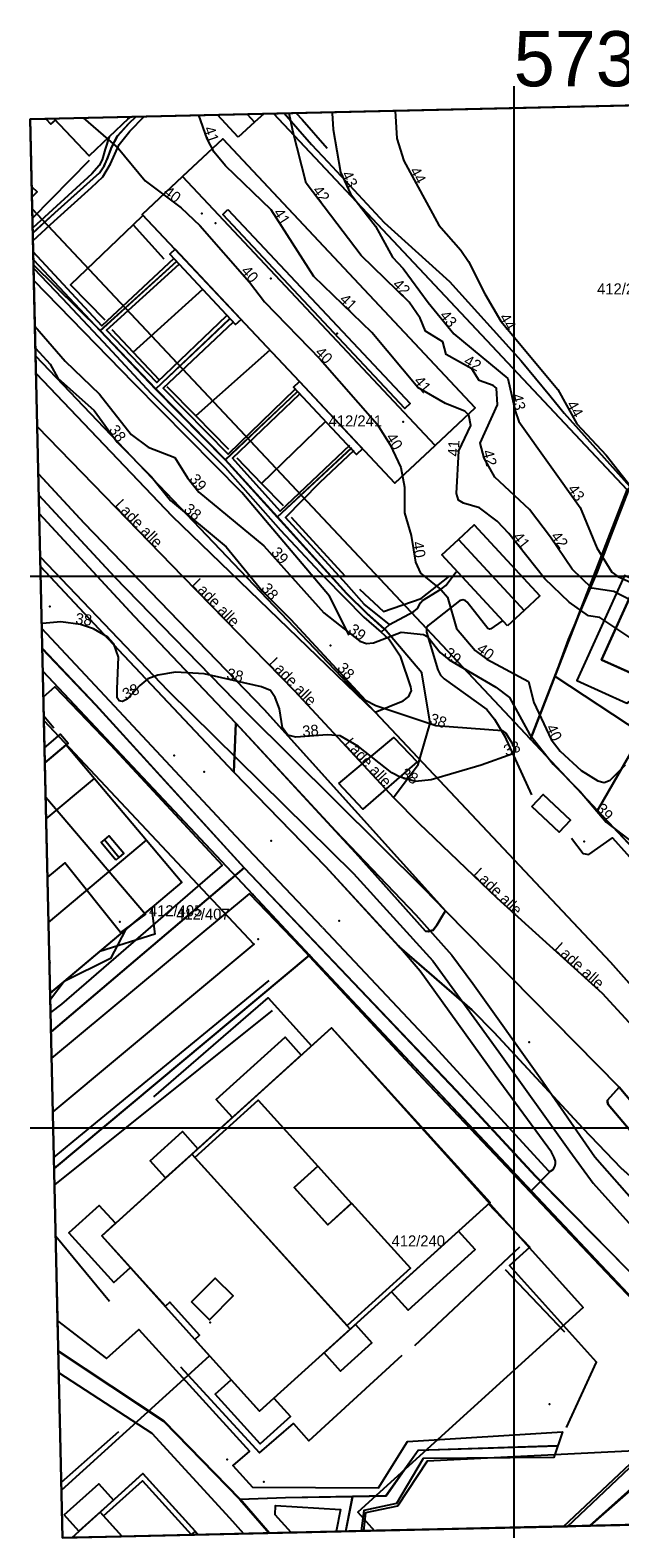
# Model space of a CAD drawing. Header units: inches. Extents: x 56 to 215, y 12 to 150.
# Tile 1 of 3: x 56 to 110, y 13 to 150. Entities that reach past the tile are written whole.
import ezdxf

# ---------------------------------------------------------------- set-up
doc = ezdxf.new("R2010")
doc.units = ezdxf.units.IN
doc.header["$MEASUREMENT"] = 0
for name, color, linetype in [('Adresse', 10, 'Continuous'), ('Anleggsprojeksjonsflate', 10, 'Continuous'), ('Anleggsprojeksjonsgrense', 10, 'Continuous'), ('Anleggsprojeksjonspunkt', 10, 'Continuous'), ('AnnenBygning', 10, 'Continuous'), ('AnnetVegarealAvgrensning', 10, 'Continuous'), ('ArealressursFlate', 10, 'Continuous'), ('ArealressursGrense', 10, 'Continuous'), ('Bestillingspolygon', 10, 'Continuous'), ('Bygning', 10, 'Continuous'), ('Bygningslinje', 10, 'Continuous'), ('Eiendomsgrense', 10, 'Continuous'), ('elveg20_v_kartverket_255_veglenke', 10, 'Continuous'), ('FiktivBygningsavgrensning', 10, 'Continuous'), ('GangfeltAvgrensning', 10, 'Continuous'), ('GatenavnTekst', 10, 'Continuous'), ('Gidtekst', 10, 'Continuous'), ('Gjerde', 10, 'Continuous'), ('GnrBnrTekst', 10, 'Continuous'), ('Hekk', 10, 'Continuous'), ('HoydeTekst', 10, 'Continuous'), ('HøydeKurve', 10, 'Continuous'), ('InnmåltTre', 10, 'Continuous'), ('KantUtsnitt', 10, 'Continuous'), ('Lekeplass', 10, 'Continuous'), ('Mast', 10, 'Continuous'), ('Mønelinje', 10, 'Continuous'), ('Rutenett', 10, 'Continuous'), ('Rutenett_text', 10, 'Continuous'), ('Takkant', 10, 'Continuous'), ('Taksprang', 10, 'Continuous'), ('TaksprangBunn', 10, 'Continuous'), ('Teig', 10, 'Continuous'), ('Teiggrensepunkt', 10, 'Continuous'), ('VegAnnenAvgrensning', 10, 'Continuous'), ('Vegdekkekant', 10, 'Continuous'), ('VegFiktivGrense', 10, 'Continuous'), ('VegGåendeOgSyklende', 10, 'Continuous'), ('VegKjørende', 10, 'Continuous'), ('Veglenke', 10, 'Continuous'), ('Veranda', 10, 'Continuous')]:
    doc.layers.add(name, color=color, linetype=linetype)

# ---------------------------------------------------------------- blocks, each defined once
blk = doc.blocks.new('Alle data_UTM32_lokaltorigo_NN2000_FeatureWriter_5_1_FMEBLOCK1')
at = {"layer": 'VegGåendeOgSyklende'}
for points in [[(0.31, -36.38, 38.33), (10.39, -27.53, 38.26), (11.21, -26.82, 38.27), (11.5, -26.23, 38.27), (11.71, -25.69, 38.29), (11.76, -25.1, 38.3), (11.73, -24.76, 38.31), (11.61, -24.01, 38.31), (11.38, -23.48, 38.33), (10.98, -23.02, 38.34), (1.23, -12.79, 38.45), (-5.1, -6.1, 38.34), (-3.24, -4.23, 38.34), (-2.99, -4.08, 38.34), (-2.85, -3.81, 38.33), (-2.79, -3.53, 38.33), (-2.8, -3.33, 38.33), (-2.9, -3, 38.33), (-3.15, -2.5, 38.33), (-8.25, 4.46, 38.25), (-15.04, 13.89, 38.17), (-17.02, 16.21, 38.16), (-23.64, 23.39, 38.21), (-31.94, 31.95, 38.17), (-31.74, 36.38, 38.02), (-22.73, 26.61, 38.1), (-15.44, 19, 38.07), (-12.18, 15.35, 38.11), (-10.27, 12.8, 38.16), (-4.19, 4.24, 38.16), (0.76, -2.93, 38.28), (4.78, -7.48, 38.28), (5.22, -7.74, 38.26), (5.45, -7.76, 38.25), (5.66, -7.74, 38.25), (5.81, -7.71, 38.24), (6, -7.66, 38.24), (6.14, -7.6, 38.24), (6.35, -7.43, 38.23), (9.57, -4.46, 38.17), (10.07, -5.06, 38.17), (12.76, -8.03, 38.15), (28.63, -25.62, 38.03), (31.94, -29.38, 38.03), (31.08, -35.67, 38.02), (23.17, -35.85, 38.27), (19.72, -32.11, 38.26), (18.54, -30.83, 38.18), (17.87, -30.38, 38.18), (17.14, -30.27, 38.18), (16, -30.3, 38.18), (14.84, -30.72, 38.18), (8.75, -36.18, 38.18)], [(23.51, -23.69, 38.12), (23.19, -23.69, 38.12), (23.03, -23.75, 38.12), (21.28, -25.16, 38.12), (21.2, -25.26, 38.12), (21.17, -25.36, 38.12), (21.25, -25.74, 38.12), (27.6, -32.73, 38.08), (27.74, -32.8, 38.08), (28.02, -32.88, 38.08), (28.35, -32.69, 38.08), (28.48, -32.42, 38.08), (28.67, -29.5, 38.08)]]:
    blk.add_polyline3d(points, close=True, dxfattribs=at)

msp = doc.modelspace()

# ---------------------------------------------------------------- linework, layer by layer
at = {"layer": 'Adresse'}
for p in [(73, 132), (78, 127), (84, 122), (90, 114), (64.33, 68.67), (72.5, 32.36)]:
    msp.add_point(p, dxfattribs=at)
at = {"layer": 'Anleggsprojeksjonsflate'}
msp.add_polyline3d([(57.45, 86.92, 0), (76.47, 66.66, 0), (58.26, 51.44, 0)], close=True, dxfattribs=at)
at = {"layer": 'Anleggsprojeksjonsgrense'}
for p, q in [((57.45, 86.92), (76.47, 66.66)), ((76.47, 66.66), (58.26, 51.44))]:
    msp.add_line(p, q, dxfattribs=at)
at = {"layer": 'Anleggsprojeksjonspunkt'}
msp.add_point((76.47, 66.66), dxfattribs=at)
at = {"layer": 'AnnenBygning'}
for points in [[(56.34, 135.31, 40.89), (56.82, 134.86, 40.48), (56.37, 134.38, 40.48)], [(101.63, 79.12, 40.36), (102.67, 80.22, 40.36), (105.14, 77.88, 40.36), (104.11, 76.79, 40.36)]]:
    msp.add_polyline3d(points, close=True, dxfattribs=at)
at = {"layer": 'AnnetVegarealAvgrensning'}
msp.add_line((88, 94.94, 38.9), (88.74, 95.63, 38.96), dxfattribs=at)
for points in [[(88.74, 95.63, 38.96), (90.97, 96.8, 39.15), (91.3, 97.09, 39.31), (91.55, 97.59, 39.59), (91.75, 97.79, 39.62), (93.47, 98.86, 40.24), (93.85, 99.17, 40.31), (94.79, 100.39, 40.31)], [(98.93, 95.92, 40.31), (97.94, 95.23, 40.31), (97.82, 95.19, 40.28), (97.67, 95.27, 40.28), (95.79, 97.64, 40.24), (95.6, 97.8, 40.24), (95.4, 97.85, 40.21), (95.09, 97.78, 40.12), (92.26, 95.55, 39.18), (92.11, 95.31, 38.99), (92.11, 94.93, 38.9), (93.12, 91.53, 38.18), (93.36, 91.04, 38.09), (93.7, 90.69, 37.96), (97.56, 87.91, 37.99), (98.27, 87.06, 38.03), (99.17, 85.54, 38.03), (101.62, 80.19, 38.03)], [(87.44, 87.68, 38.03), (90, 88.7, 37.96), (90.5, 89.11, 37.99), (90.62, 89.39, 38.03), (90.73, 89.61, 38.03), (90.69, 89.97, 38.06), (89.77, 92.68, 38.53), (88.68, 94.29, 38.78), (88, 94.94, 38.9)], [(105.23, 76.27, 38.21), (106.29, 74.86, 38.21), (106.81, 74.78, 38.21), (108.94, 76.29, 38.15), (114.14, 70.48, 38.15), (117.63, 66.52, 38.09), (119, 65.4, 38.09), (119.95, 64.78, 38.12), (120.18, 64.55, 38.12), (120.26, 64.33, 38.12), (120.24, 64.26, 38.12), (120.15, 64.19, 38.12), (115.57, 62.57, 38.02), (115.34, 62.37, 38.02), (115.36, 62.28, 38.02), (115.43, 62.17, 38.02)]]:
    msp.add_polyline3d(points, dxfattribs=at)
at = {"layer": 'ArealressursFlate'}
for points in [[(119.41, 53.15, 0), (111.2, 62.29, 0), (108.76, 65.03, 0), (87.44, 87.68, 0), (69.06, 105.45, 0), (56.73, 118.38, 0), (56.2, 141.44, 0), (169.83, 144.04, 0), (186.46, 128.18, 0), (186.72, 128.43, 0), (189.3, 15.81, 0), (153.04, 14.99, 0), (138.8, 31.13, 0), (124.42, 47.37, 0)], [(56.73, 118.38, 0), (69.06, 105.45, 0), (87.44, 87.68, 0), (108.76, 65.03, 0), (111.2, 62.29, 0), (119.41, 53.15, 0), (124.42, 47.37, 0), (138.8, 31.13, 0), (153.04, 14.99, 0), (143.91, 14.78, 0), (135.21, 24.68, 0), (119.34, 42.27, 0), (116.65, 45.24, 0), (110.82, 52.18, 0), (109.55, 53.69, 0), (93.82, 69.68, 0), (91.91, 71.63, 0), (75.84, 87.61, 0), (63.85, 99.94, 0), (56.98, 107.35, 0)], [(56.98, 107.35, 0), (63.85, 99.94, 0), (75.84, 87.61, 0), (91.91, 71.63, 0), (93.82, 69.68, 0), (93.51, 69.2, 0), (93.03, 68.38, 0), (92.72, 67.92, 0), (92.26, 67.79, 0), (92.02, 67.84, 0), (85.68, 74.93, 0), (74.84, 86.68, 0), (65.63, 96.38, 0), (57.02, 105.7, 0)], [(57.13, 100.88, 0), (64.21, 93.32, 0), (74.64, 82.25, 0), (82.94, 73.69, 0), (89.64, 66.42, 0), (96.2, 60.71, 0), (98.22, 58.63, 0), (106.26, 49.97, 0), (109.75, 46.34, 0), (114.6, 42.02, 0), (115.58, 41.38, 0), (115.87, 41.08, 0), (119.7, 37.27, 0), (123.67, 33.13, 0), (133.69, 21.7, 0), (140.13, 14.69, 0), (59.14, 12.84, 0)], [(109.55, 53.69, 0), (110.82, 52.18, 0), (116.65, 45.24, 0), (116.41, 45.15, 0), (116.05, 45.06, 0), (115.74, 45.07, 0), (115.15, 45.2, 0), (112.71, 47.21, 0), (108.55, 52.11, 0), (108.49, 52.33, 0), (108.5, 52.5, 0)]]:
    msp.add_polyline3d(points, close=True, dxfattribs=at)
msp.add_polyline3d([(109.75, 46.34, 0), (106.26, 49.97, 0), (98.22, 58.63, 0), (96.2, 60.71, 0), (89.64, 66.42, 0), (82.94, 73.69, 0), (74.64, 82.25, 0), (64.21, 93.32, 0), (57.13, 100.88, 0), (57.02, 105.7, 0), (65.63, 96.38, 0), (74.84, 86.68, 0), (85.68, 74.93, 0), (92.02, 67.84, 0), (92.26, 67.79, 0), (92.72, 67.92, 0), (93.03, 68.38, 0), (93.51, 69.2, 0), (93.82, 69.68, 0), (109.55, 53.69, 0), (108.5, 52.5, 0), (108.49, 52.33, 0), (108.55, 52.11, 0), (112.71, 47.21, 0)], dxfattribs=at)
at = {"layer": 'ArealressursGrense'}
msp.add_line((93.82, 69.68), (109.55, 53.69), dxfattribs=at)
for points in [[(56.73, 118.38, 0), (69.06, 105.45, 0), (87.44, 87.68, 0)], [(93.82, 69.68, 0), (91.91, 71.63, 0), (75.84, 87.61, 0), (63.85, 99.94, 0), (56.98, 107.35, 0)], [(57.02, 105.7, 0), (65.63, 96.38, 0), (74.84, 86.68, 0), (85.68, 74.93, 0), (92.02, 67.84, 0), (92.26, 67.79, 0), (92.72, 67.92, 0), (93.03, 68.38, 0), (93.51, 69.2, 0), (93.82, 69.68, 0)], [(57.13, 100.88, 0), (64.21, 93.32, 0), (74.64, 82.25, 0), (82.94, 73.69, 0), (89.64, 66.42, 0), (96.2, 60.71, 0)], [(87.44, 87.68, 0), (108.76, 65.03, 0), (111.2, 62.29, 0), (119.41, 53.15, 0)], [(119.7, 37.27, 0), (115.87, 41.08, 0), (115.58, 41.38, 0), (114.6, 42.02, 0), (109.75, 46.34, 0), (106.26, 49.97, 0), (98.22, 58.63, 0), (96.2, 60.71, 0)], [(116.65, 45.24, 0), (116.41, 45.15, 0), (116.05, 45.06, 0), (115.74, 45.07, 0), (115.15, 45.2, 0), (112.71, 47.21, 0), (108.55, 52.11, 0), (108.49, 52.33, 0), (108.5, 52.5, 0), (109.55, 53.69, 0)], [(116.65, 45.24, 0), (110.82, 52.18, 0), (109.55, 53.69, 0)]]:
    msp.add_polyline3d(points, dxfattribs=at)
at = {"layer": 'Bestillingspolygon'}
msp.add_polyline3d([(59.14, 12.84, 0), (189.3, 15.81, 0), (186.36, 144.41, 0), (56.2, 141.44, 0)], close=True, dxfattribs=at)
at = {"layer": 'Bygning'}
for points in [[(65.28, 141.65, 46.53), (65.12, 141.5, 46.62), (61.53, 138.12, 44.65), (58.35, 141.49, 44.65), (64.99, 141.64, 46.62)], [(75.04, 139.79, 43.3), (73.17, 141.83, 43.3), (75.85, 141.89, 44.16), (77.37, 141.93, 43.71), (76.53, 141.15, 44.16)], [(80.59, 117.64, 44.78), (66.36, 132.8, 44.78), (70.01, 136.22, 46.66), (73.64, 139.64, 44.78), (96.52, 115.26, 44.78), (92.88, 111.85, 46.66), (89.24, 108.43, 44.78), (83.34, 114.71, 44.78)], [(99.45, 95.51, 42.77), (93.5, 101.94, 42.77), (95.01, 103.34, 43.57), (96.43, 104.65, 42.77), (102.38, 98.22, 42.77), (100.96, 96.9, 43.57)], [(119.11, 99.22, 46.31), (122.68, 97.43, 45.56), (121.54, 94.89, 45.57), (118.32, 87.76, 46.3), (107.97, 92.43, 46.3), (111.18, 99.56, 46.77), (117.9, 96.53, 46.77)], [(57.54, 83.08, 51.23), (59.47, 84.71, 51.23), (62.02, 81.67, 50.91), (66.73, 76.08, 50.88), (69.94, 72.26, 51.2), (58.01, 62.22, 51.2), (57.95, 64.92, 52.21), (57.95, 65.02, 52.21), (57.87, 68.63, 50.88), (57.77, 72.72, 50.89), (57.65, 78, 50.91), (57.61, 79.97, 51.03)], [(57.61, 79.97, 0), (66.66, 69.36, 0), (64.39, 67.72, 0), (59.35, 74.02, 0), (57.77, 72.72, 0), (57.65, 78, 50.91)], [(62.68, 40.22, 54.39), (83.51, 59.08, 50.74), (106.28, 33.71, 37.91), (85.88, 15.16, 37.98), (87.4, 13.48, 37.98), (71.43, 13.12, 54.52), (70.77, 13.1, 51.06), (64.52, 12.96, 54.57), (59.99, 12.86, 54.57), (59.14, 12.84, 51.83), (59.04, 17.16, 37.87), (72.44, 29.33, 37.88)], [(85.19, 31.76, 54.39), (76.98, 24.33, 54.39), (71.11, 30.82, 54.39), (71.55, 31.22, 54.39), (68.86, 34.2, 54.39), (68.46, 33.83, 54.39), (62.68, 40.22, 54.39), (70.85, 47.61, 54.39), (83.51, 59.08, 50.74), (97.86, 43.23, 50.74)], [(71.14, 13.44, 54.52), (71.43, 13.12, 54.52), (70.77, 13.1, 51.06), (64.52, 12.96, 54.57), (59.99, 12.86, 54.57), (62.53, 15.16, 54.57), (66.41, 18.67, 51.06)]]:
    msp.add_polyline3d(points, close=True, dxfattribs=at)
at = {"layer": 'Bygningslinje'}
for p, q in [((80.59, 117.64, 44.78), (83.34, 114.71, 44.78)), ((57.65, 78, 50.91), (62.02, 81.67, 50.91)), ((57.87, 68.63, 50.88), (66.73, 76.08, 50.88))]:
    msp.add_line(p, q, dxfattribs=at)
for points in [[(74.12, 133.24, 46.56), (90.63, 115.65, 46.56), (90.14, 115.2, 46.55), (73.64, 132.78, 46.55), (74.12, 133.24, 46.56)], [(63.95, 74.28, 51.65), (62.63, 75.87, 51.65), (62.92, 76.11, 51.91), (63.37, 76.48, 51.65), (64.69, 74.89, 51.65), (64.24, 74.52, 51.91), (63.95, 74.28, 51.65)], [(83.17, 41.22, 53.44), (80.11, 44.59, 53.46), (82.25, 46.52, 53.12), (85.3, 43.15, 53.1), (83.17, 41.22, 53.44)], [(70.81, 34.23, 54.96), (72.95, 36.39, 54.96), (74.59, 34.77, 54.96), (72.45, 32.61, 54.96), (70.81, 34.23, 54.96)]]:
    msp.add_polyline3d(points, dxfattribs=at)
at = {"layer": 'Eiendomsgrense'}
for p, q in [((110.27, 107.83), (78.24, 141.94)), ((101.53, 85.22), (56.39, 133.31)), ((101.53, 85.22), (110.27, 107.83)), ((57.35, 91.41), (76.38, 71.14)), ((107.6, 78.76), (111.91, 86.27)), ((107.6, 78.76), (101.53, 85.22)), ((121.18, 64.3), (107.6, 78.76)), ((76.38, 71.14), (81.51, 65.66)), ((81.51, 65.66), (58.38, 46.32)), ((81.51, 65.66), (119.49, 25.23)), ((106.86, 13.93), (119.49, 25.23))]:
    msp.add_line(p, q, dxfattribs=at)
at = {"layer": 'elveg20_v_kartverket_255_veglenke'}
for p, q in [((62.55, 122.27, 39.09), (69.48, 128.56, 39.47)), ((62.55, 122.27, 39.09), (56.51, 128.24, 39.24)), ((67.57, 116.99, 39.03), (74.28, 123.34, 39.44)), ((67.57, 116.99, 39.03), (62.55, 122.27, 39.09)), ((73.88, 110.56, 39.09), (67.57, 116.99, 39.03)), ((73.88, 110.56, 39.09), (80.41, 116.74, 39.5)), ((78.6, 105.39, 39.09), (85.35, 111.66, 39.31)), ((78.6, 105.39, 39.09), (73.88, 110.56, 39.09)), ((75.6, 73.58, 38.28), (58.09, 58.71, 38.3)), ((101.97, 45.65, 38.48), (110.38, 37.1, 38.42)), ((84.81, 13.42, 38.27), (85.42, 16.6, 38.23)), ((77.88, 13.27, 38.4), (75.22, 16.33, 38.44))]:
    msp.add_line(p, q, dxfattribs=at)
for points in [[(56.44, 131.12, 39.33), (58.46, 132.98, 39.41), (62.5, 136.6, 39.5), (62.92, 137.22, 39.56), (63.25, 137.95, 39.69), (63.6, 138.89, 39.81), (64.13, 139.93, 40.06), (65.16, 141.06, 40.25), (65.79, 141.66, 40.35)], [(56.84, 113.57, 38.44), (70.03, 99.99, 38.63), (80.14, 89.6, 38.73), (89.12, 79.94, 38.93)], [(89.12, 79.94, 38.93), (91.35, 82.93, 38.93), (92.42, 86.67, 38.93), (91.68, 91.24, 38.92), (88.29, 95.22, 38.92), (86.74, 96.61, 38.91), (84.89, 98.45, 38.97), (78.6, 105.39, 39.09)], [(57.11, 101.75, 37.92), (68.66, 89.65, 38.09), (85.49, 73.05, 38.25)], [(57.3, 93.47, 38.13), (62.16, 88.33, 38.15), (75.6, 73.58, 38.28)], [(89.12, 79.94, 38.93), (91.42, 77.61, 38.96), (98.47, 70.84, 39.03), (108.01, 62.2, 39.03), (114.53, 55.11, 39.03)], [(75.6, 73.58, 38.28), (94.82, 53.39, 38.37), (101.97, 45.65, 38.48)], [(85.49, 73.05, 38.25), (92.68, 65.13, 38.21), (98.66, 56.88, 38.34), (105.08, 47.9, 38.45), (107.2, 45, 38.47), (112.55, 39.02, 38.35)], [(75.22, 16.33, 38.44), (68.33, 23.41, 38.34), (58.76, 29.75, 37.98)], [(85.42, 16.6, 38.23), (88.44, 16.66, 38.13), (91.36, 20.79, 38.24), (104.01, 21.19, 38.53)], [(75.22, 16.33, 38.44), (79.34, 16.48, 38.41), (85.42, 16.6, 38.23)]]:
    msp.add_polyline3d(points, dxfattribs=at)
at = {"layer": 'FiktivBygningsavgrensning'}
msp.add_line((62.68, 40.22, 54.39), (83.51, 59.08, 50.74), dxfattribs=at)
for points in [[(57.61, 79.97, 0), (66.66, 69.36, 0), (64.39, 67.72, 0), (59.35, 74.02, 0), (57.77, 72.72, 0)], [(83.51, 59.08, 50.74), (106.28, 33.71, 37.91), (85.88, 15.16, 37.98), (87.4, 13.48, 37.98)], [(59.04, 17.16, 37.87), (72.44, 29.33, 37.88), (62.68, 40.22, 54.39)]]:
    msp.add_polyline3d(points, dxfattribs=at)
at = {"layer": 'GangfeltAvgrensning'}
msp.add_polyline3d([(84.17, 81.2, 37.85), (89.15, 85.37, 37.85), (91.27, 83.18, 37.85), (86.35, 78.9, 37.85), (84.17, 81.2, 37.85)], dxfattribs=at)
at = {"layer": 'Gidtekst'}
for p in [(71.76, 132.88), (74.06, 19.94)]:
    msp.add_point(p, dxfattribs=at)
at = {"layer": 'Gjerde'}
for p, q in [((58.33, 86.23, 40.15), (57.44, 87.31, 40.15)), ((104.5, 13.88, 40.44), (111.06, 20.02, 40.49))]:
    msp.add_line(p, q, dxfattribs=at)
for points in [[(79.22, 141.97, 43.51), (81.68, 139.14, 43.58), (83.17, 137.55, 43.71), (88.26, 132.07, 44.15), (94.2, 126.71, 44.83), (100.68, 119.53, 44.9), (103.28, 116.37, 45.23), (104.18, 115.28, 45.35)], [(104.18, 115.28, 45.35), (104.58, 114.78, 45.4), (110.52, 108.14, 45.71), (108.69, 103.36, 44.28)], [(108.69, 103.36, 44.28), (107.56, 100.41, 43.4), (104.93, 94.26, 41.52), (103.74, 90.95, 41.4), (111.61, 85.76, 41.27), (113.83, 84.2, 41.15)], [(58.35, 47.32, 38.93), (60.1, 48.76, 38.96), (77.84, 63.36, 39.26)], [(67.39, 52.8, 40.48), (77.75, 61.78, 40.52), (81.7, 57.44, 40.52)], [(104.78, 22.84, 40.63), (107.5, 28.77, 40.74), (99.61, 37.52, 40.8), (101.45, 39.18, 40.8), (97.72, 43.1, 40.8)]]:
    msp.add_polyline3d(points, dxfattribs=at)
at = {"layer": 'Hekk'}
for p, q in [((56.41, 132.47, 40.84), (61.57, 137.71, 40.95)), ((66.38, 132.66, 41.26), (65.54, 131.86, 41.2)), ((65.54, 131.86, 40.22), (68.3, 128.77, 40.22)), ((65.52, 120.32, 40.61), (71.85, 126.03, 40.63)), ((63.6, 122.37, 40.57), (65.52, 120.32, 40.61)), ((65.52, 120.32, 40.61), (67.88, 117.79, 40.63)), ((77.91, 120.5, 40.69), (71.22, 114.55, 40.63)), ((68.58, 117.2, 40.63), (71.22, 114.55, 40.63)), ((71.22, 114.55, 40.63), (74.17, 111.51, 40.41)), ((77.17, 108.4, 40.32), (83.01, 114.09, 40.32)), ((74.92, 110.73, 40.32), (77.17, 108.4, 40.32)), ((77.17, 108.4, 40.32), (79.11, 106.4, 40.32)), ((79.85, 105.35, 40.29), (84.69, 100.05, 40.29)), ((78.12, 60.63, 39.12), (58.41, 44.83, 38.65)), ((58.52, 40.17, 38.68), (63.38, 34.3, 38.83)), ((91.06, 30.28, 39.27), (100.55, 39.22, 39.12)), ((99.24, 37.17, 39.32), (104.59, 31.52, 39.32)), ((59.03, 17.88, 38.69), (64.22, 22.48, 38.63))]:
    msp.add_line(p, q, dxfattribs=at)
for points in [[(80.31, 141.99, 44.05), (80.84, 141.41, 44.1), (83.1, 138.79, 44.35)], [(65.54, 131.86, 41.2), (59.85, 126.41, 40.82), (62.97, 123.23, 40.63)], [(85.1, 94.66, 40.2), (83.32, 98.18, 40.45), (75.37, 107.6, 40.38), (65.6, 117.51, 40.51), (56.54, 126.8, 40.57)], [(86.02, 98.83, 40.29), (88.21, 96.81, 40.29), (91.62, 97.98, 40.79), (94.2, 100.01, 41.07)], [(69.82, 28.35, 39.27), (76.98, 20.54, 39.27), (80.06, 23.21, 39.2), (81.45, 21.62, 39.2), (89.91, 29.39, 39.05)]]:
    msp.add_polyline3d(points, dxfattribs=at)
at = {"layer": 'HøydeKurve'}
for points in [[(89.26, 142.2, 44), (89.43, 139.68, 44), (90.05, 137.66, 44), (93.23, 131.81, 44)], [(60.99, 141.55, 40), (64.16, 138.8, 40), (66.63, 135.83, 40), (69.87, 133.38, 40), (71.57, 131.78, 40), (76.08, 126.66, 40), (77.42, 124.86, 40), (82.46, 119.69, 40), (87.63, 113.8, 40), (88.82, 111.9, 40), (89.79, 109.85, 40), (90.12, 108.08, 40), (90.1, 105.76, 40), (90.7, 103.7, 40), (91.12, 101.28, 40)], [(106.78, 96.4, 41), (105.02, 97.64, 41), (102.83, 99.78, 41), (99.55, 103.89, 41), (98.5, 104.99, 41), (96.89, 106.19, 41), (95.44, 106.61, 41), (95.01, 106.9, 41), (94.81, 107.5, 41), (95.04, 111.37, 41), (96.13, 113.66, 41), (95.93, 114.59, 41), (95.57, 114.96, 41), (93.82, 115.66, 41), (91.33, 117.12, 41), (87.16, 122.1, 41), (81.9, 127.16, 41), (78.03, 133.2, 41), (73.89, 137.21, 41), (72.87, 138.45, 41), (72.24, 139.64, 41), (71.49, 141.79, 41)], [(86.18, 129.07, 42), (81.21, 135.62, 42), (79.99, 140.38, 42), (79.67, 141.98, 42)], [(83.58, 142.07, 43), (83.56, 141.97, 43), (83.64, 140.49, 43), (84.3, 136.63, 43), (85.22, 134.67, 43), (87.49, 131.73, 43)], [(87.49, 131.73, 43), (89.02, 128.93, 43), (90, 127.91, 43), (92.24, 124.8, 43), (94.57, 121.98, 43), (99.48, 117.91, 43), (100.12, 114.99, 43), (100.48, 114.03, 43), (106.02, 106.22, 43), (107.53, 102.58, 43), (108.88, 100.37, 43), (109.44, 99.98, 43), (113.71, 98.05, 43)], [(93.23, 131.81, 44), (95.22, 129.56, 44), (95.92, 128.54, 44), (97.39, 125.59, 44), (98.85, 123.13, 44), (103.99, 116.92, 44), (105.73, 113.83, 44), (108.38, 110.99, 44), (111.29, 107.3, 44)], [(110.63, 97.79, 42), (109.08, 98.62, 42), (107.09, 98.93, 42), (105.3, 100.64, 42), (103.35, 103.54, 42), (101.43, 106.05, 42), (98.28, 108.99, 42), (97.32, 110.71, 42), (96.96, 112.07, 42), (98.53, 115.54, 42), (98.43, 117.05, 42), (98.15, 117.28, 42), (96.86, 117.74, 42), (96.21, 118.8, 42), (93.87, 120.11, 42), (93.59, 121.25, 42), (92, 122.22, 42), (91.53, 123.4, 42), (90.52, 124.85, 42), (86.18, 129.07, 42)], [(56.63, 122.67, 39), (59.38, 119.51, 39), (62.47, 116.51, 39), (65.35, 112.85, 39), (66.89, 111.7, 39), (69.29, 110.75, 39), (70.45, 108.91, 39), (71.49, 107.63, 39), (77.38, 102.76, 39), (82.79, 96.69, 39), (86.07, 94.13, 39), (86.68, 93.91, 39), (87.29, 93.95, 39), (89.82, 94.94, 39), (91.84, 94.73, 39), (92.22, 94.5, 39), (93.34, 93.09, 39), (94.15, 92.41, 39), (98.37, 89.96, 39), (99.61, 89.01, 39), (101.42, 85.68, 39), (103.59, 82.97, 39), (106.03, 80.49, 39), (108.38, 77.71, 39), (113.67, 73.65, 39)], [(56.68, 120.68, 38), (58, 119.23, 38), (58.71, 117.96, 38), (62.01, 115.03, 38), (64.08, 112.16, 38), (67.2, 109.02, 38), (68.92, 106.88, 38), (73.94, 102.66, 38), (77.21, 98.69, 38), (79.82, 96.09, 38), (86.58, 88.77, 38), (87.5, 88.27, 38), (92.95, 86.46, 38), (98.97, 86.03, 38), (99.29, 85.77, 38), (100.14, 84.41, 38), (100.14, 84.1, 38), (99.91, 83.89, 38), (97.05, 82.89, 38), (92.53, 81.54, 38), (91.11, 81.4, 38), (89.73, 81.78, 38), (88.97, 82.19, 38), (85.95, 84.58, 38), (84.29, 85.54, 38), (83.13, 85.63, 38), (80.27, 85.4, 38), (79.53, 85.61, 38), (79.05, 86.26, 38), (78.8, 87.98, 38), (78.4, 89.02, 38), (77.98, 89.63, 38), (77.17, 89.98, 38), (71.97, 91.17, 38), (69.38, 91.32, 38), (67.75, 91.04, 38), (66.86, 90.7, 38), (66.12, 90.11, 38), (64.99, 88.85, 38), (64.57, 88.65, 38), (64.25, 88.7, 38), (64.09, 88.99, 38), (64.07, 89.79, 38), (64.2, 92.66, 38), (63.79, 93.86, 38), (63.25, 94.48, 38), (61.94, 95.24, 38), (60.76, 95.63, 38), (58.99, 95.87, 38), (57.32, 95.73, 38), (57.25, 95.75, 38)], [(91.12, 101.28, 40), (91.56, 100.28, 40), (93.44, 98.76, 40), (94, 98.11, 40), (94.83, 95.26, 40), (96.5, 93.28, 40), (97.56, 92.47, 40), (101.34, 90.46, 40), (101.84, 88.56, 40), (103.41, 85.19, 40), (104.21, 84.16, 40), (106.1, 82.39, 40), (107.63, 81.47, 40), (108.21, 81.3, 40), (108.73, 81.53, 40), (110.14, 82.92, 40)], [(111.43, 93.85, 41), (107.81, 96.26, 41), (106.78, 96.4, 41)]]:
    msp.add_polyline3d(points, dxfattribs=at)
at = {"layer": 'InnmåltTre'}
for p in [(57.99, 97.27, 42.94), (65.32, 89.69, 42.94), (71.96, 82.27, 43.41), (78.02, 76.03, 43.26), (84.19, 68.77, 43.61), (76.84, 67.11, 43.02)]:
    msp.add_point(p, dxfattribs=at)
at = {"layer": 'KantUtsnitt'}
for p, q in [((66.53, 141.68, 40.5), (129.99, 143.13, 41.95)), ((77.37, 141.93, 43.71), (112.95, 142.74, 53.39)), ((78.24, 141.94), (136.42, 143.27)), ((57.61, 141.47, 43.09), (58.35, 141.49, 44.65)), ((58.35, 141.49, 44.65), (64.99, 141.64, 46.62)), ((64.99, 141.64, 46.62), (65.28, 141.65, 46.53)), ((65.28, 141.65, 46.53), (73.17, 141.83, 43.3)), ((73.17, 141.83, 43.3), (75.85, 141.89, 44.16)), ((75.85, 141.89, 44.16), (77.37, 141.93, 43.71)), ((56.37, 134.38, 40.48), (56.34, 135.31, 40.89)), ((57.51, 84.46, 48.83), (56.37, 134.38, 40.48)), ((57.35, 91.41), (56.39, 133.31)), ((56.46, 130.42, 39.32), (56.43, 131.57, 39.3)), ((56.48, 129.42, 39.27), (56.46, 130.42, 39.32)), ((56.51, 127.94, 39.23), (56.48, 129.42, 39.27)), ((56.69, 119.99, 37.28), (56.51, 127.94, 39.23)), ((56.94, 109.28, 37.58), (56.69, 119.99, 37.28)), ((56.98, 107.35), (56.73, 118.38)), ((57.02, 105.7, 37.88), (56.94, 109.28, 37.58)), ((57.02, 105.7), (56.98, 107.35)), ((57.13, 100.88), (57.02, 105.7)), ((57.13, 100.88, 37.93), (57.02, 105.7, 37.88)), ((59.14, 12.84), (57.13, 100.88)), ((57.26, 95.25, 38.11), (57.13, 100.88, 37.93)), ((57.4, 89.08, 38.03), (57.26, 95.25, 38.11)), ((57.45, 86.92), (57.35, 91.41)), ((58.05, 60.45, 38.36), (57.4, 89.08, 38.03)), ((58.26, 51.44), (57.45, 86.92)), ((57.54, 83.08, 51.23), (57.51, 84.46, 48.83)), ((57.61, 79.97, 51.03), (57.54, 83.08, 51.23)), ((57.65, 78, 50.91), (57.61, 79.97, 51.03)), ((57.77, 72.72, 50.89), (57.65, 78, 50.91)), ((57.87, 68.63, 50.88), (57.77, 72.72, 50.89)), ((57.95, 65.02, 52.21), (57.87, 68.63, 50.88)), ((57.95, 64.92, 52.21), (57.95, 65.02, 52.21)), ((58.01, 62.22, 51.2), (57.95, 64.92, 52.21)), ((58.03, 61.65, 42.51), (58.01, 62.22, 51.2)), ((59.04, 17.16, 37.87), (58.03, 61.65, 42.51)), ((58.15, 56.31, 38.17), (58.05, 60.45, 38.36)), ((58.69, 32.52, 37.92), (58.15, 56.31, 38.17)), ((58.38, 46.32), (58.26, 51.44)), ((59.14, 12.84), (58.38, 46.32)), ((58.8, 27.8, 38.14), (58.69, 32.52, 37.92)), ((140.13, 14.69), (59.14, 12.84)), ((106.86, 13.93), (59.14, 12.84)), ((106.89, 13.93, 38.33), (86.18, 13.46, 38.19)), ((104.87, 13.88, 38.42), (86.39, 13.46, 38.06)), ((120.72, 14.25, 42.9), (87.4, 13.48, 37.98)), ((115.33, 14.12), (106.86, 13.93)), ((115.33, 14.12, 38.18), (106.89, 13.93, 38.33)), ((64.52, 12.96, 54.57), (59.99, 12.86, 54.57)), ((70.77, 13.1, 51.06), (64.52, 12.96, 54.57)), ((71.43, 13.12, 54.52), (70.77, 13.1, 51.06)), ((87.4, 13.48, 37.98), (71.43, 13.12, 54.52)), ((79.85, 13.31, 38.37), (75.57, 13.21, 38.38)), ((83.92, 13.4, 38.27), (79.85, 13.31, 38.37)), ((86.18, 13.46, 38.19), (83.92, 13.4, 38.27))]:
    msp.add_line(p, q, dxfattribs=at)
for points in [[(86.39, 13.46, 38.06), (59.14, 12.84, 38.08), (56.2, 141.44, 38.17), (186.36, 144.42, 38.27), (189.3, 15.81, 38.36), (104.87, 13.88, 38.42)], [(59.14, 12.84, 0), (56.2, 141.44, 0), (186.36, 144.42, 0), (189.3, 15.81, 0), (59.14, 12.84, 0)], [(56.73, 118.38, 0), (56.2, 141.44, 0), (169.83, 144.04, 0)], [(56.39, 133.31, 0), (56.2, 141.44, 0), (78.24, 141.94, 0)], [(56.43, 131.57, 39.3), (56.2, 141.44, 39.89), (66.53, 141.68, 40.5)], [(56.34, 135.31, 40.89), (56.2, 141.44, 42.68), (57.61, 141.47, 43.09)], [(75.57, 13.21, 38.38), (59.14, 12.84, 38.26), (58.8, 27.8, 38.14)], [(59.99, 12.86, 54.57), (59.14, 12.84, 51.83), (59.04, 17.16, 37.87)]]:
    msp.add_polyline3d(points, dxfattribs=at)
at = {"layer": 'Lekeplass'}
msp.add_polyline3d([(112.17, 20.8, 38.65), (92.17, 19.79, 38.15), (89.49, 15.71, 38.15), (86.59, 15.11, 38.06), (86.39, 13.46, 38.06), (104.87, 13.88, 38.42)], close=True, dxfattribs=at)
at = {"layer": 'Mast'}
for p in [(83.41, 93.73, 48.35), (69.25, 83.75, 43.06), (106.39, 75.96, 45.79), (101.41, 57.78, 44.14), (103.24, 24.94, 42.89), (77.36, 17.92, 43.01)]:
    msp.add_point(p, dxfattribs=at)
at = {"layer": 'Mønelinje'}
for p, q in [((64.99, 141.64, 46.62), (65.12, 141.5, 46.62)), ((75.85, 141.89, 44.16), (76.53, 141.15, 44.16)), ((92.88, 111.85, 46.66), (70.01, 136.22, 46.66)), ((95.01, 103.34, 43.57), (100.96, 96.9, 43.57)), ((64.24, 74.52, 51.91), (62.92, 76.11, 51.91))]:
    msp.add_line(p, q, dxfattribs=at)
at = {"layer": 'Rutenett'}
for p, q in [((100, 144.41), (100, 12.84)), ((56.2, 100), (189.3, 100)), ((56.2, 50), (189.3, 50))]:
    msp.add_line(p, q, dxfattribs=at)
at = {"layer": 'Takkant'}
for p, q in [((58.35, 141.49, 44.65), (61.53, 138.12, 44.65)), ((75.04, 139.79, 43.3), (73.17, 141.83, 43.3)), ((80.59, 117.64, 44.78), (83.34, 114.71, 44.78)), ((59.99, 12.86, 54.57), (62.53, 15.16, 54.57)), ((71.14, 13.44, 54.52), (71.43, 13.12, 54.52))]:
    msp.add_line(p, q, dxfattribs=at)
for points in [[(65.28, 141.65, 46.53), (65.12, 141.5, 46.62), (61.53, 138.12, 44.65)], [(77.37, 141.93, 43.71), (76.53, 141.15, 44.16), (75.04, 139.79, 43.3)], [(83.34, 114.71, 44.78), (89.24, 108.43, 44.78), (92.88, 111.85, 46.66), (96.52, 115.26, 44.78), (73.64, 139.64, 44.78), (70.01, 136.22, 46.66), (66.36, 132.8, 44.78), (80.59, 117.64, 44.78)], [(56.34, 135.31, 40.89), (56.82, 134.86, 40.48), (56.37, 134.38, 40.48)], [(99.45, 95.51, 42.77), (93.5, 101.94, 42.77), (95.01, 103.34, 43.57), (96.43, 104.65, 42.77), (102.38, 98.22, 42.77), (100.96, 96.9, 43.57), (99.45, 95.51, 42.77)], [(117.9, 96.53, 46.77), (111.18, 99.56, 46.77), (107.97, 92.43, 46.3), (118.32, 87.76, 46.3), (121.54, 94.89, 46.77)], [(57.54, 83.08, 51.23), (59.47, 84.71, 51.23), (62.02, 81.67, 50.91), (66.73, 76.08, 50.88), (69.94, 72.26, 51.2), (58.01, 62.22, 51.2)], [(101.63, 79.12, 40.36), (104.11, 76.79, 40.36), (105.14, 77.88, 40.36), (102.67, 80.22, 40.36), (101.63, 79.12, 40.36)], [(85.19, 31.76, 50.74), (97.86, 43.23, 50.74), (83.51, 59.08, 50.74), (70.85, 47.61, 50.74)], [(85.19, 31.76, 54.39), (76.98, 24.33, 54.39), (71.11, 30.82, 54.39), (71.55, 31.22, 54.39), (68.86, 34.2, 54.39), (68.46, 33.83, 54.39), (62.68, 40.22, 54.39), (70.85, 47.61, 54.39)], [(71.14, 13.44, 51.06), (66.41, 18.67, 51.06), (62.53, 15.16, 51.06)]]:
    msp.add_polyline3d(points, dxfattribs=at)
at = {"layer": 'Taksprang'}
for p, q in [((70.85, 47.61, 54.39), (85.19, 31.76, 54.39)), ((62.53, 15.16, 54.57), (64.52, 12.96, 54.57)), ((70.77, 13.1, 54.52), (71.14, 13.44, 54.52))]:
    msp.add_line(p, q, dxfattribs=at)
at = {"layer": 'TaksprangBunn'}
for p, q in [((70.85, 47.61, 50.74), (85.19, 31.76, 50.74)), ((64.52, 12.96, 51.06), (62.53, 15.16, 51.06)), ((71.14, 13.44, 51.06), (70.77, 13.1, 51.06))]:
    msp.add_line(p, q, dxfattribs=at)
at = {"layer": 'Teig'}
for points in [[(123.6, 117.19, 0), (110.27, 107.83, 0), (78.24, 141.94, 0), (136.42, 143.27, 0), (136.89, 126.53, 0)], [(110.27, 107.83, 0), (101.53, 85.22, 0), (56.39, 133.31, 0), (56.2, 141.44, 0), (78.24, 141.94, 0)], [(56.39, 133.31, 0), (101.53, 85.22, 0), (107.6, 78.76, 0), (121.18, 64.3, 0), (130.75, 54.11, 0), (129.52, 52.98, 0), (157.65, 21.17, 0), (162.92, 15.21, 0), (129.61, 14.45, 0), (125.15, 19.2, 0), (119.49, 25.23, 0), (81.51, 65.66, 0), (76.38, 71.14, 0), (57.35, 91.41, 0)], [(110.27, 107.83, 0), (123.6, 117.19, 0), (137.85, 94.84, 0), (149.62, 90.96, 0), (137.77, 79.85, 0), (130.01, 93.07, 0), (116.45, 84.21, 0), (111.91, 86.27, 0), (107.6, 78.76, 0), (101.53, 85.22, 0)], [(111.91, 86.27, 0), (116.45, 84.21, 0), (130.01, 93.07, 0), (137.77, 79.85, 0), (121.18, 64.3, 0), (107.6, 78.76, 0)], [(57.35, 91.41, 0), (76.38, 71.14, 0), (81.51, 65.66, 0), (58.38, 46.32, 0), (58.26, 51.44, 0), (57.45, 86.92, 0)], [(58.38, 46.32, 0), (81.51, 65.66, 0), (119.49, 25.23, 0), (106.86, 13.93, 0), (59.14, 12.84, 0)], [(106.86, 13.93, 0), (119.49, 25.23, 0), (125.15, 19.2, 0), (125.08, 19.26, 0), (124.88, 19.43, 0), (124.67, 19.57, 0), (124.24, 19.79, 0), (123.93, 19.91, 0), (123.5, 20, 0), (123.2, 20.03, 0), (122.74, 20.01, 0), (122.07, 19.86, 0), (121.48, 19.57, 0), (121.07, 19.26, 0), (115.33, 14.12, 0)]]:
    msp.add_polyline3d(points, close=True, dxfattribs=at)
at = {"layer": 'Teiggrensepunkt'}
for p in [(101.53, 85.22), (107.6, 78.76), (76.38, 71.14), (81.51, 65.66)]:
    msp.add_point(p, dxfattribs=at)
at = {"layer": 'VegAnnenAvgrensning'}
msp.add_polyline3d([(87.44, 87.68, 38.03), (108.76, 65.03, 37.95), (111.2, 62.29, 38), (119.41, 53.15, 38.15)], dxfattribs=at)
at = {"layer": 'Vegdekkekant'}
for p, q in [((74.84, 86.68, 38.02), (83.85, 76.91, 38.1)), ((82.67, 68.16, 38.25), (74.83, 76.43, 38.26)), ((93.82, 69.68, 38.07), (109.55, 53.69, 38.11)), ((101.48, 44.2, 38.34), (103.34, 46.07, 38.34))]:
    msp.add_line(p, q, dxfattribs=at)
for points in [[(56.46, 130.42, 39.32), (58.36, 132.19, 39.46), (61.77, 135.23, 39.46), (62.79, 136.19, 39.56), (63.47, 137.38, 39.62), (64.26, 139.14, 39.99), (65.24, 140.34, 40.37), (66.53, 141.68, 40.5)], [(63.35, 139.84, 39.87), (62.98, 138.72, 39.68), (62.71, 137.76, 39.56), (62.46, 137.22, 39.49), (61.79, 136.48, 39.43), (56.43, 131.57, 39.3)], [(69.22, 128.79, 39.46), (62.69, 122.69, 39.15), (56.48, 129.42, 39.27)], [(56.51, 127.94, 39.23), (59.11, 125.2, 39.19), (62.82, 121.24, 39.06), (67.17, 116.57, 39), (73.85, 109.86, 39.03), (78.89, 104.17, 39.09), (82.89, 99.89, 39.06), (86.43, 96.28, 38.91), (88, 94.94, 38.9)], [(73.98, 123.62, 39.38), (67.68, 117.55, 39.09), (63.12, 122.31, 39.12), (69.7, 128.29, 39.47)], [(80.18, 116.94, 39.47), (74.13, 111.08, 39.15), (68.24, 117.04, 39.06), (74.61, 123.05, 39.38)], [(56.69, 119.99, 37.28), (60.4, 116.09, 37.33), (69.11, 106.92, 37.43), (87.44, 87.68, 38.03)], [(85.14, 111.85, 39.32), (78.84, 105.9, 39.12), (74.53, 110.7, 39.12), (80.61, 116.49, 39.47)], [(88.74, 95.63, 38.96), (86.47, 97.47, 38.99), (84.85, 99.28, 39.09), (79.33, 105.34, 39.12), (82.43, 108.49, 39.21), (85.55, 111.42, 39.33)], [(56.94, 109.28, 37.58), (61.08, 104.81, 37.66), (77.39, 87.93, 37.81), (93.82, 69.68, 38.07)], [(57.02, 105.7, 37.88), (65.63, 96.38, 37.94), (74.84, 86.68, 38.02)], [(74.64, 82.25, 38.17), (64.21, 93.32, 38.01), (57.13, 100.88, 37.93)], [(74.83, 76.43, 38.26), (63.83, 88.23, 38.18), (57.26, 95.25, 38.11)], [(57.4, 89.08, 38.03), (58.44, 89.99, 38.07), (63.49, 84.71, 38.23), (73.58, 73.8, 38.4), (59.03, 61.22, 38.38), (58.05, 60.45, 38.36)], [(74.64, 82.25, 38.17), (82.94, 73.69, 38.21), (89.56, 66.51, 38.16)], [(83.85, 76.91, 38.1), (91.14, 69.3, 38.07), (94.4, 65.65, 38.11), (96.31, 63.1, 38.16), (102.39, 54.54, 38.16), (107.34, 47.37, 38.28), (111.36, 42.82, 38.28), (111.8, 42.56, 38.26), (112.03, 42.54, 38.25), (112.24, 42.56, 38.25), (112.39, 42.59, 38.24), (112.58, 42.64, 38.24), (112.72, 42.7, 38.24), (112.93, 42.87, 38.23), (116.15, 45.84, 38.17)], [(58.15, 56.31, 38.17), (76.06, 71.2, 38.33), (80.68, 66.4, 38.24)], [(82.67, 68.16, 38.25), (92.82, 57.39, 38.28), (103.15, 46.12, 38.37), (103.34, 46.07, 38.34)], [(80.68, 66.4, 38.24), (91.76, 54.47, 38.16), (101.48, 44.2, 38.34)], [(103.34, 46.07, 38.34), (103.59, 46.22, 38.34), (103.73, 46.49, 38.33), (103.79, 46.77, 38.33), (103.78, 46.97, 38.33), (103.68, 47.3, 38.33), (103.43, 47.8, 38.33), (98.33, 54.76, 38.25), (91.54, 64.19, 38.17), (89.56, 66.51, 38.16)], [(116.15, 45.84, 38.17), (110.82, 52.18, 38.13), (109.55, 53.69, 38.11)], [(101.48, 44.2, 38.34), (107.81, 37.51, 38.45), (117.56, 27.28, 38.34), (117.96, 26.82, 38.33), (118.19, 26.29, 38.31), (118.31, 25.54, 38.31), (118.34, 25.2, 38.3), (118.29, 24.61, 38.29), (118.08, 24.07, 38.27), (117.79, 23.48, 38.27), (116.97, 22.77, 38.26), (106.89, 13.93, 38.33)], [(58.69, 32.52, 37.92), (63.11, 29.08, 38.16), (66.04, 31.72, 38.33), (76.07, 20.68, 38.43), (74.56, 19.41, 38.46), (76.34, 17.42, 38.46), (87.74, 17.37, 38.11), (90.39, 21.56, 38.21), (104.43, 22.45, 38.61), (103.63, 20.13, 38.46), (91.81, 20.02, 38.19), (89.38, 15.94, 38.16), (86.44, 15.32, 38.16), (86.18, 13.46, 38.19)], [(75.57, 13.21, 38.38), (74.28, 14.63, 38.4), (67.25, 22.3, 38.34), (58.8, 27.8, 38.14)], [(79.85, 13.31, 38.37), (78.38, 14.91, 38.39), (78.41, 15.78, 38.39), (84.32, 15.4, 38.25), (83.92, 13.4, 38.27)]]:
    msp.add_polyline3d(points, dxfattribs=at)
at = {"layer": 'VegFiktivGrense'}
msp.add_line((74.84, 86.68, 38.02), (74.64, 82.25, 38.17), dxfattribs=at)
at = {"layer": 'VegGåendeOgSyklende'}
msp.add_polyline3d([(57.02, 105.7, 37.88), (65.63, 96.38, 37.94), (74.84, 86.68, 38.02), (74.64, 82.25, 38.17), (64.21, 93.32, 38.01), (57.13, 100.88, 37.93)], close=True, dxfattribs=at)
at = {"layer": 'VegKjørende'}
msp.add_polyline3d([(56.69, 119.99, 37.28), (60.4, 116.09, 37.33), (69.11, 106.92, 37.43), (87.44, 87.68, 38.03), (108.76, 65.03, 37.95), (111.2, 62.29, 38), (119.41, 53.15, 38.15), (124.42, 47.37, 38.18), (138.8, 31.13, 37.95), (153.04, 14.99, 38), (143.91, 14.78, 38.03), (138.52, 20.92, 38.03), (135.21, 24.68, 38.03), (119.34, 42.27, 38.15), (116.65, 45.24, 38.17), (116.15, 45.84, 38.17), (110.82, 52.18, 38.13), (109.55, 53.69, 38.11), (93.82, 69.68, 38.07), (77.39, 87.93, 37.81), (61.08, 104.81, 37.66), (56.94, 109.28, 37.58)], close=True, dxfattribs=at)
at = {"layer": 'Veglenke'}
for p, q in [((56.5, 128.69, 39.25), (62.54, 122.25, 39.09)), ((62.54, 122.25, 39.09), (69.46, 128.54, 39.47)), ((67.55, 116.97, 39.03), (74.26, 123.32, 39.44)), ((62.54, 122.25, 39.09), (67.55, 116.97, 39.03)), ((67.55, 116.97, 39.03), (73.87, 110.54, 39.09)), ((73.87, 110.54, 39.09), (80.39, 116.72, 39.5)), ((78.58, 105.36, 39.09), (85.34, 111.64, 39.31)), ((73.87, 110.54, 39.09), (78.58, 105.36, 39.09)), ((58.09, 58.7, 38.3), (75.58, 73.56, 38.3)), ((84.8, 13.43, 38.27), (85.41, 16.58, 38.23)), ((75.2, 16.31, 38.44), (77.84, 13.27, 38.4))]:
    msp.add_line(p, q, dxfattribs=at)
for points in [[(56.44, 131.1, 39.33), (58.44, 132.95, 39.41), (62.48, 136.58, 39.5), (62.9, 137.2, 39.56), (63.23, 137.93, 39.69), (63.58, 138.87, 39.81), (64.11, 139.91, 40.06), (65.15, 141.04, 40.25), (65.8, 141.66, 40.36)], [(78.58, 105.36, 39.09), (84.87, 98.43, 38.97), (86.72, 96.59, 38.91), (88.28, 95.2, 38.92)], [(75.58, 73.56, 38.3), (62.14, 88.31, 38.15), (57.3, 93.43, 38.13)], [(75.58, 73.56, 38.24), (94.8, 53.37, 38.37), (101.95, 45.63, 38.48)], [(131.4, 14.49, 76.8), (126.24, 20.1, 76.82), (118.33, 28.65, 76.96), (110.8, 36.68, 77.04), (101.95, 45.63, 38.48)], [(75.2, 16.31, 38.44), (68.31, 23.39, 38.34), (58.76, 29.72, 37.98)], [(103.99, 21.17, 38.53), (91.34, 20.76, 38.24), (88.42, 16.64, 38.13), (85.41, 16.58, 38.23)], [(85.41, 16.58, 38.23), (79.32, 16.46, 38.41), (75.2, 16.31, 38.44)]]:
    msp.add_polyline3d(points, dxfattribs=at)
at = {"layer": 'Veranda'}
for p, q in [((58.01, 62.22, 42.51), (59.27, 63.28, 42.51)), ((59.27, 63.28, 42.51), (58.03, 61.65, 42.51)), ((64.52, 12.96, 52.82), (62.84, 14.82, 52.82))]:
    msp.add_line(p, q, dxfattribs=at)
for points in [[(57.61, 141.47, 43.09), (58.08, 140.97, 43.09), (58.49, 141.35, 43.09), (58.36, 141.49, 43.09)], [(69.33, 129.64, 43.15), (68.85, 129.19, 43.15), (74.81, 122.83, 43.15), (75.3, 123.28, 43.15), (69.33, 129.64, 43.15)], [(80.59, 117.64, 42.89), (86.3, 111.55, 42.89), (85.77, 111.05, 42.89), (80.06, 117.14, 42.89), (80.59, 117.64, 42.89)], [(107.97, 92.43, 44.35), (111.18, 99.56, 44.35), (110.03, 100.08, 44.35), (105.72, 90.54, 44.35), (110.26, 88.5, 44.35), (111.71, 89.42, 44.35), (114.75, 88.05, 44.35), (115.25, 89.15, 44.35), (107.97, 92.43, 44.35)], [(57.51, 84.46, 48.83), (58.96, 85.68, 48.83), (59.64, 84.86, 48.83), (59.47, 84.71, 48.83), (57.54, 83.08, 48.83)], [(67.18, 69.94, 42.51), (67.48, 67.56, 42.51), (62.5, 66, 42.51), (67.18, 69.94, 42.51)], [(64.83, 67.96, 48.71), (63.47, 65.35, 48.71), (59.27, 63.28, 48.71), (64.83, 67.96, 48.71)], [(57.95, 65.02, 52.21), (58, 64.96, 52.21), (57.95, 64.92, 52.21)], [(74.53, 50.94, 42.99), (73.06, 52.57, 42.99), (79.29, 58.21, 42.99), (80.76, 56.58, 42.99), (74.53, 50.94, 42.99)], [(74.53, 50.94, 46.08), (73.06, 52.57, 46.08), (79.29, 58.21, 46.08), (80.76, 56.58, 46.08), (74.53, 50.94, 46.08)], [(74.53, 50.94, 48.69), (73.06, 52.57, 48.69), (79.29, 58.21, 48.69), (80.76, 56.58, 48.69), (74.53, 50.94, 48.69)], [(71.11, 47.32, 52.22), (76.85, 52.52, 52.22), (82.27, 46.54, 52.22), (80.11, 44.59, 52.22), (83.17, 41.22, 52.22), (85.32, 43.17, 52.22), (90.65, 37.28, 52.22), (84.91, 32.08, 52.22), (71.11, 47.32, 52.22)], [(68.47, 45.46, 48.69), (67.06, 47.02, 48.69), (69.99, 49.67, 48.69), (71.4, 48.11, 48.69), (68.47, 45.46, 48.69)], [(68.47, 45.46, 42.66), (67.06, 47.02, 42.66), (69.99, 49.67, 42.66), (71.4, 48.11, 42.66), (68.47, 45.46, 42.66)], [(68.47, 45.46, 45.69), (67.06, 47.02, 45.69), (69.99, 49.67, 45.69), (71.4, 48.11, 45.69), (68.47, 45.46, 45.69)], [(63.93, 41.35, 42.55), (62.46, 42.97, 42.55), (59.7, 40.48, 42.55), (63.78, 35.98, 42.55), (65.29, 37.34, 42.55), (62.68, 40.22, 42.55), (63.93, 41.35, 42.55)], [(63.93, 41.35, 45.49), (62.46, 42.97, 45.49), (59.7, 40.48, 45.49), (63.78, 35.98, 45.49), (65.29, 37.34, 45.49), (62.68, 40.22, 45.49), (63.93, 41.35, 45.49)], [(63.93, 41.35, 48.73), (62.46, 42.97, 48.73), (59.7, 40.48, 48.73), (63.78, 35.98, 48.73), (65.29, 37.34, 48.73), (62.68, 40.22, 48.73), (63.93, 41.35, 48.73)], [(88.93, 35.15, 45.53), (90.44, 33.48, 45.53), (96.52, 38.98, 45.53), (95.01, 40.65, 45.53), (88.93, 35.15, 45.53)], [(88.93, 35.15, 42.04), (90.44, 33.48, 42.04), (96.52, 38.98, 42.04), (95.01, 40.65, 42.04), (88.93, 35.15, 42.04)], [(88.93, 35.15, 48.6), (90.44, 33.48, 48.6), (96.52, 38.98, 48.6), (95.01, 40.65, 48.6), (88.93, 35.15, 48.6)], [(85.66, 32.18, 42.82), (87.16, 30.52, 42.82), (84.32, 27.95, 42.82), (82.82, 29.61, 42.82), (85.66, 32.18, 42.82)], [(85.66, 32.18, 45.85), (87.16, 30.52, 45.85), (84.32, 27.95, 45.85), (82.82, 29.61, 45.85), (85.66, 32.18, 45.85)], [(85.66, 32.18, 48.6), (87.16, 30.52, 48.6), (84.32, 27.95, 48.6), (82.82, 29.61, 48.6), (85.66, 32.18, 48.6)], [(78.28, 25.5, 42.5), (79.78, 23.84, 42.5), (77.04, 21.36, 42.5), (72.97, 25.85, 42.5), (74.42, 27.16, 42.5), (76.98, 24.33, 42.5), (78.28, 25.5, 42.5)], [(78.28, 25.5, 48.6), (79.78, 23.84, 48.6), (77.04, 21.36, 48.6), (72.97, 25.85, 48.6), (74.42, 27.16, 48.6), (76.98, 24.33, 48.6), (78.28, 25.5, 48.6)], [(78.28, 25.5, 45.38), (79.78, 23.84, 45.38), (77.04, 21.36, 45.38), (72.97, 25.85, 45.38), (74.42, 27.16, 45.38), (76.98, 24.33, 45.38), (78.28, 25.5, 45.38)], [(62.84, 14.82, 52.82), (66.37, 18.02, 52.82), (70.79, 13.13, 52.82), (70.76, 13.1, 52.82)], [(60.62, 13.43, 42.64), (59.29, 14.91, 42.64), (62.41, 17.74, 42.64), (63.75, 16.26, 42.64), (60.62, 13.43, 42.64)], [(60.62, 13.43, 48.34), (59.29, 14.91, 48.34), (62.41, 17.74, 48.34), (63.75, 16.26, 48.34), (60.62, 13.43, 48.34)], [(60.62, 13.43, 45.63), (59.29, 14.91, 45.63), (62.41, 17.74, 45.63), (63.75, 16.26, 45.63), (60.62, 13.43, 45.63)]]:
    msp.add_polyline3d(points, dxfattribs=at)

# ---------------------------------------------------------------- block references
at = {"layer": 'VegGåendeOgSyklende'}
msp.add_blockref('Alle data_UTM32_lokaltorigo_NN2000_FeatureWriter_5_1_FMEBLOCK1', (106.58, 50.3), dxfattribs=at)

# ---------------------------------------------------------------- texts
at = {"layer": 'GatenavnTekst'}
for rotation, p in [(314.1652, (63.81, 106.4, 38.54)), (314.2135, (70.78, 99.22, 38.64)), (314.2135, (77.75, 92.06, 38.72)), (312.9047, (84.61, 84.79, 38.83)), (316.1682, (96.27, 72.95, 39.01)), (317.8518, (103.62, 66.18, 39.03))]:
    msp.add_text('Lade alle', height=1, rotation=rotation, dxfattribs=at).set_placement(p)
at = {"layer": 'GnrBnrTekst'}
for s, p in [('412/239', (107.56, 125.55)), ('412/241', (83.24, 113.58)), ('412/405', (66.96, 69.18)), ('412/407', (69.43, 68.87)), ('412/240', (88.94, 39.25))]:
    msp.add_text(s, height=1, dxfattribs=at).set_placement(p)
at = {"layer": 'HoydeTekst'}
for s, rotation, p in [('41', 289.2307, (71.91, 140.59, 41)), ('44', 298.528, (90.53, 136.77, 44)), ('43', 295.1448, (84.38, 136.46, 43)), ('40', 322.9044, (68.18, 134.66, 40)), ('42', 307.1904, (81.72, 134.95, 42)), ('41', 302.6488, (78.18, 132.96, 41)), ('40', 311.3755, (75.23, 127.62, 40)), ('42', 315.8032, (88.96, 126.36, 42)), ('41', 316.1102, (84.14, 125, 41)), ('43', 309.5649, (93.23, 123.6, 43)), ('44', 300.689, (98.65, 123.47, 44)), ('40', 314.2705, (81.94, 120.22, 40)), ('42', 330.7586, (95.4, 119.25, 42)), ('41', 309.9411, (90.89, 117.65, 41)), ('43', 282.3625, (99.81, 116.42, 43)), ('44', 299.3842, (104.75, 115.58, 44)), ('38', 305.8012, (63.28, 113.27, 38)), ('40', 302.0596, (88.38, 112.6, 40)), ('41', 86.5988, (95.01, 110.83, 41)), ('42', 284.8265, (97.16, 111.32, 42)), ('39', 309.0939, (70.56, 108.78, 39)), ('43', 305.3499, (104.83, 107.9, 43)), ('38', 319.9483, (70.04, 105.94, 38)), ('39', 311.7096, (77.96, 102.11, 39)), ('40', 279.8458, (90.81, 103.07, 40)), ('41', 308.5917, (99.85, 103.52, 41)), ('42', 307.4138, (103.31, 103.6, 42)), ('38', 309.4775, (77.06, 98.88, 38)), ('38', 352.2782, (60.25, 95.7, 38)), ('39', 322.0284, (84.95, 95, 39)), ('39', 319.9863, (93.59, 92.88, 39)), ('40', 322.6147, (96.56, 93.24, 40)), ('38', 347.11, (73.93, 90.72, 38)), ('38', 312.7224, (83.94, 91.63, 38)), ('38', 25.4633, (64.85, 88.79, 38)), ('38', 341.6282, (92.31, 86.67, 38)), ('38', 4.5978, (80.89, 85.45, 38)), ('40', 294.9797, (102.89, 86.3, 40)), ('38', 19.2722, (99.3, 83.68, 38)), ('38', 331.6543, (89.69, 81.8, 38)), ('39', 310.2086, (107.38, 78.89, 39))]:
    msp.add_text(s, height=1, rotation=rotation, dxfattribs=at).set_placement(p)
at = {"layer": 'Rutenett_text'}
msp.add_text('573000', height=5, dxfattribs=at).set_placement((100, 144.41))

doc.saveas('drawing.dxf')
